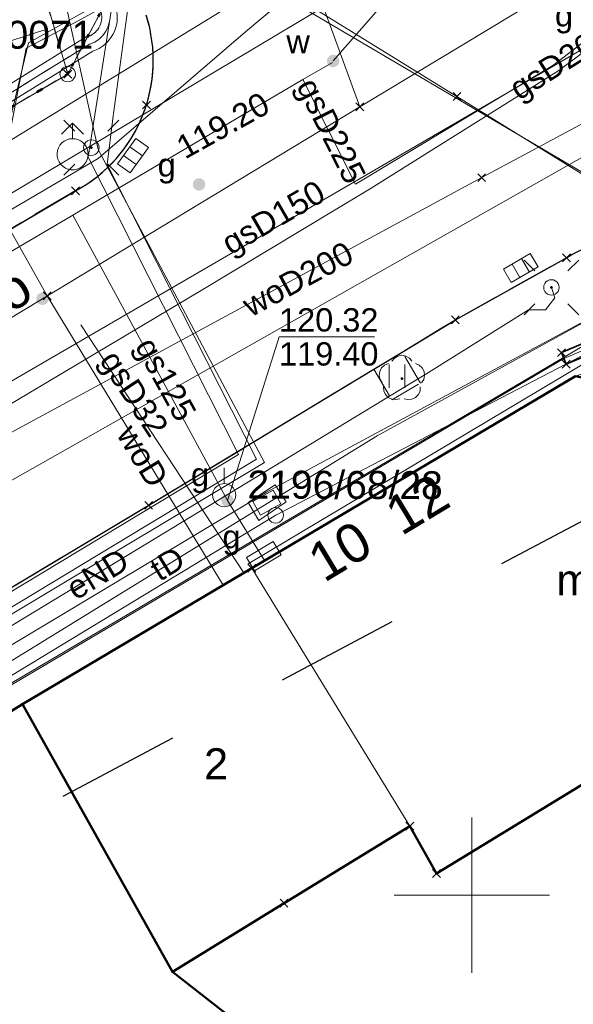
# Model space of a CAD drawing. Extents: x 6472695 to 6473494, y 5822279 to 5823456.
# Tile 33 of 49: x 6473035 to 6473053, y 5822646 to 5822678. Entities that reach past the tile are written whole.
import ezdxf
from ezdxf.enums import TextEntityAlignment as Align

# ---------------------------------------------------------------- set-up
doc = ezdxf.new("R2010")
doc.units = 0
for name, pattern in [('KROPK2', [1, 0.05, -0.95]), ('PRZER1-1', [1, 0.5, -0.5]), ('PRZER2-1', [1.5, 1, -0.5]), ('PRZER3-1', [2, 1.5, -0.5])]:
    doc.linetypes.add(name, pattern=pattern)
doc.layers.get('0').update_dxf_attribs({"color": 253, "linetype": 'CONTINUOUS'})
for name, color, linetype, lineweight in [('EGBN', 253, 'CONTINUOUS', 18), ('EGBN_O', 253, 'CONTINUOUS', 18), ('EGBU', 253, 'CONTINUOUS', 50), ('EGBU_O', 253, 'CONTINUOUS', 50), ('EGDE', 253, 'CONTINUOUS', 18), ('EGPG', 253, 'CONTINUOUS', 18), ('EGUG', 253, 'CONTINUOUS', 18), ('GELULI_O', 253, 'CONTINUOUS', 18), ('GEPADR_O', 253, 'CONTINUOUS', 18), ('GESJAE', 253, 'CONTINUOUS', 50), ('GSPPPK', 253, 'CONTINUOUS', 18), ('GSPPPK_O', 253, 'CONTINUOUS', 18), ('GSPPRB', 253, 'CONTINUOUS', 18), ('GUPPRZ_O', 253, 'CONTINUOUS', 18), ('OSHFB_O', 253, 'CONTINUOUS', 18), ('OTDN', 253, 'CONTINUOUS', 18), ('OTKC', 253, 'CONTINUOUS', 18), ('OTKJ', 7, 'CONTINUOUS', 30), ('OTKK', 7, 'CONTINUOUS', 30), ('OTZL', 253, 'CONTINUOUS', 18), ('OTZT', 253, 'CONTINUOUS', 18), ('Ramka sekcyjna', 253, 'CONTINUOUS', 18), ('SUEO', 253, 'CONTINUOUS', 18), ('SUEP', 253, 'CONTINUOUS', 18), ('SUEP_O', 253, 'CONTINUOUS', 18), ('SUGP', 253, 'CONTINUOUS', 18), ('SUGP_O', 253, 'CONTINUOUS', 18), ('SUGS', 253, 'CONTINUOUS', 18), ('SUGS_O', 253, 'CONTINUOUS', 18), ('SUGW', 253, 'CONTINUOUS', 18), ('SUGW_O', 253, 'CONTINUOUS', 18), ('SUKK', 253, 'CONTINUOUS', 18), ('SUKP', 253, 'CONTINUOUS', 18), ('SULO', 253, 'CONTINUOUS', 35), ('SUPK', 253, 'CONTINUOUS', 18), ('SUPW', 253, 'CONTINUOUS', 18), ('SUTP', 253, 'CONTINUOUS', 18), ('SUTP_O', 253, 'CONTINUOUS', 18), ('SUWH', 253, 'CONTINUOUS', 18), ('SUWP', 253, 'CONTINUOUS', 18), ('SUWP_O', 253, 'CONTINUOUS', 18), ('SUWW', 253, 'CONTINUOUS', 18), ('SUWW_O', 253, 'CONTINUOUS', 18)]:
    doc.layers.add(name, color=color, linetype=linetype, lineweight=lineweight)
doc.styles.add('Arial', font='Arial')

# ---------------------------------------------------------------- blocks, each defined once
blk = doc.blocks.new('D_GSPPPK1')
at = {"color": 0}
blk.add_lwpolyline([(0, 0.875), (0, 0.375)], dxfattribs=at)
blk.add_lwpolyline([(0, 0.375), (0.115881, 0.356646), (0.220419, 0.303381), (0.303381, 0.220419), (0.356646, 0.115881), (0.375, 0), (0.356646, -0.115881), (0.303381, -0.220419), (0.220419, -0.303381), (0.115881, -0.356646), (0, -0.375), (-0.115881, -0.356646), (-0.220419, -0.303381), (-0.303381, -0.220419), (-0.356646, -0.115881), (-0.375, 0), (-0.356646, 0.115881), (-0.303381, 0.220419), (-0.220419, 0.303381), (-0.115881, 0.356646)], close=True, dxfattribs=at)
blk = doc.blocks.new('D_GSPPRB0')
at = {"color": 0, "lineweight": 18}
for points in [[(-0.12726, -0.12726), (0.12726, 0.12726)], [(-0.12726, 0.12726), (0.12726, -0.12726)]]:
    blk.add_lwpolyline(points, dxfattribs=at)
blk = doc.blocks.new('D_GUPGZA1')
blk.add_hatch(color=0).paths.add_polyline_path([(-0.2, 0), (-0.193185, -0.051764), (-0.173205, -0.1), (-0.141421, -0.141421), (-0.1, -0.173205), (-0.051764, -0.193185), (0, -0.2), (0.051764, -0.193185), (0.1, -0.173205), (0.141421, -0.141421), (0.173205, -0.1), (0.193185, -0.051764), (0.2, 0), (0.193185, 0.051764), (0.173205, 0.1), (0.141421, 0.141421), (0.1, 0.173205), (0.051764, 0.193185), (0, 0.2), (-0.051764, 0.193185), (-0.1, 0.173205), (-0.141421, 0.141421), (-0.173205, 0.1), (-0.193185, 0.051764)])
blk = doc.blocks.new('D_GUPKKS1')
at = {"color": 0}
blk.add_lwpolyline([(0.5, -0.25), (-0.5, -0.25), (-0.5, 0.25), (0.5, 0.25)], close=True, dxfattribs=at)
for points in [[(-0.175, -0.25), (-0.175, 0.25)], [(0.175, -0.25), (0.175, 0.25)]]:
    blk.add_lwpolyline(points, dxfattribs=at)
blk = doc.blocks.new('D_GUPWZA1')
blk.add_hatch(color=0).paths.add_polyline_path([(-0.2, 0), (-0.193185, -0.051764), (-0.173205, -0.1), (-0.141421, -0.141421), (-0.1, -0.173205), (-0.051764, -0.193185), (0, -0.2), (0.051764, -0.193185), (0.1, -0.173205), (0.141421, -0.141421), (0.173205, -0.1), (0.193185, -0.051764), (0.2, 0), (0.193185, 0.051764), (0.173205, 0.1), (0.141421, 0.141421), (0.1, 0.173205), (0.051764, 0.193185), (0, 0.2), (-0.051764, 0.193185), (-0.1, 0.173205), (-0.141421, 0.141421), (-0.173205, 0.1), (-0.193185, 0.051764)])
blk = doc.blocks.new('D_GUPIWZ1_3')
at = {"color": 0}
blk.add_lwpolyline([(0.375, -0.25), (-0.375, -0.25), (-0.375, 0.25), (0.375, 0.25)], close=True, dxfattribs=at)
blk = doc.blocks.new('D_GUPIKP1_1')
at = {"color": 0}
blk.add_lwpolyline([(0, 0.25), (0.064705, 0.241481), (0.125, 0.216506), (0.176777, 0.176777), (0.216506, 0.125), (0.241481, 0.064705), (0.25, 0), (0.241481, -0.064705), (0.216506, -0.125), (0.176777, -0.176777), (0.125, -0.216506), (0.064705, -0.241481), (0, -0.25), (-0.064705, -0.241481), (-0.125, -0.216506), (-0.176777, -0.176777), (-0.216506, -0.125), (-0.241481, -0.064705), (-0.25, 0), (-0.241481, 0.064705), (-0.216506, 0.125), (-0.176777, 0.176777), (-0.125, 0.216506), (-0.064705, 0.241481)], close=True, dxfattribs=at)
blk = doc.blocks.new('D_GEPPGD1_1')
at = {"color": 0}
blk.add_lwpolyline([(0, 0.25), (0.077254, 0.237764), (0.146946, 0.202254), (0.202254, 0.146946), (0.237764, 0.077254), (0.25, 0), (0.237764, -0.077254), (0.202254, -0.146946), (0.146946, -0.202254), (0.077254, -0.237764), (0, -0.25), (-0.077254, -0.237764), (-0.146946, -0.202254), (-0.202254, -0.146946), (-0.237764, -0.077254), (-0.25, 0), (-0.237764, 0.077254), (-0.202254, 0.146946), (-0.146946, 0.202254), (-0.077254, 0.237764)], close=True, dxfattribs=at)
blk = doc.blocks.new('D_GEPPGD1_2')
blk.add_hatch(color=0).paths.add_polyline_path([(0, -0.045), (0.013906, -0.042798), (0.02645, -0.036406), (0.036406, -0.02645), (0.042798, -0.013906), (0.045, 0), (0.042798, 0.013906), (0.036406, 0.02645), (0.02645, 0.036406), (0.013906, 0.042798), (0, 0.045), (-0.013906, 0.042798), (-0.02645, 0.036406), (-0.036406, 0.02645), (-0.042798, 0.013906), (-0.045, 0), (-0.042798, -0.013906), (-0.036406, -0.02645), (-0.02645, -0.036406), (-0.013906, -0.042798)])
blk = doc.blocks.new('D_GUPWDT1')
at = {"color": 0}
for points in [[(-0.353553, 0.646447), (0, 1), (0.353553, 0.646447)], [(0, 0.5), (0, 1)]]:
    blk.add_lwpolyline(points, dxfattribs=at)
blk.add_lwpolyline([(0, 0.5), (0.086824, 0.492404), (0.17101, 0.469846), (0.25, 0.433013), (0.321394, 0.383022), (0.383022, 0.321394), (0.433013, 0.25), (0.469846, 0.17101), (0.492404, 0.086824), (0.5, 0), (0.492404, -0.086824), (0.469846, -0.17101), (0.433013, -0.25), (0.377875, -0.32743), (0.309079, -0.393027), (0.229113, -0.444418), (0.140866, -0.479746), (0.047528, -0.497736), (-0.047528, -0.497736), (-0.140866, -0.479746), (-0.229113, -0.444418), (-0.309079, -0.393027), (-0.377875, -0.32743), (-0.433013, -0.25), (-0.4725, -0.163534), (-0.494911, -0.071157), (-0.499434, 0.023791), (-0.485906, 0.117879), (-0.454816, 0.207708), (-0.407288, 0.290028), (-0.34504, 0.361867), (-0.27032, 0.420627), (-0.185831, 0.464184), (-0.094626, 0.490964)], close=True, dxfattribs=at)
blk = doc.blocks.new('D_GUPGSG1')
at = {"color": 0}
blk.add_lwpolyline([(-0.5, -0.25), (-0.5, 0.25), (0.5, 0.25), (0.5, -0.25)], close=True, dxfattribs=at)
blk = doc.blocks.new('D_GSPRDL1')
blk.add_hatch(color=0).paths.add_polyline_path([(0, -0.045), (0.013906, -0.042798), (0.02645, -0.036406), (0.036406, -0.02645), (0.042798, -0.013906), (0.045, 0), (0.042798, 0.013906), (0.036406, 0.02645), (0.02645, 0.036406), (0.013906, 0.042798), (0, 0.045), (-0.013906, 0.042798), (-0.02645, 0.036406), (-0.036406, 0.02645), (-0.042798, 0.013906), (-0.045, 0), (-0.042798, -0.013906), (-0.036406, -0.02645), (-0.02645, -0.036406), (-0.013906, -0.042798)])
at = {"color": 0}
for points in [[(-0.324277, 0.563333), (-0.240553, 0.662679), (-0.127956, 0.727494), (0, 0.75), (0.127956, 0.727494), (0.240553, 0.662679), (0.324277, 0.563333)], [(-0.635969, -0.134326), (-0.70458, -0.024001), (-0.731429, 0.103115), (-0.713292, 0.231763), (-0.652348, 0.346501), (-0.55591, 0.433559), (-0.435555, 0.482485)], [(0.435555, 0.482485), (0.55591, 0.433559), (0.652348, 0.346501), (0.713292, 0.231763), (0.731429, 0.103115), (0.70458, -0.024001), (0.635969, -0.134326)], [(-0.068773, -0.646351), (-0.194901, -0.677512), (-0.324092, -0.663766), (-0.440839, -0.606763), (-0.531129, -0.513345), (-0.584125, -0.394725), (-0.593465, -0.265141)], [(0.593465, -0.265141), (0.584125, -0.394725), (0.531129, -0.513345), (0.440839, -0.606763), (0.324092, -0.663766), (0.194901, -0.677512), (0.068773, -0.646351)]]:
    blk.add_lwpolyline(points, dxfattribs=at)
blk = doc.blocks.new('D_GUPELA2')
blk.add_hatch(color=0).paths.add_polyline_path([(-0.001087, 0.044987), (0.011881, 0.043403), (0.021281, 0.03965), (0.030065, 0.033482), (0.038133, 0.023893), (0.043117, 0.012881), (0.044986, 0.001113), (0.044323, -0.007777), (0.040557, -0.019497), (0.033417, -0.030138), (0.024849, -0.037517), (0.013788, -0.042836), (0.002013, -0.044955), (-0.00982, -0.043916), (-0.020466, -0.040077), (-0.029541, -0.033946), (-0.036867, -0.025804), (-0.04187, -0.01649), (-0.04461, -0.005909), (-0.044532, 0.006476), (-0.041285, 0.017903), (-0.034764, 0.028574), (-0.024479, 0.03776), (-0.013449, 0.042943)])
at = {"color": 0}
for points in [[(-0.883883, 0.883883), (-0.53033, 0.53033)], [(0.883883, 0.883883), (0.53033, 0.53033)], [(-0.883883, -0.883883), (-0.53033, -0.53033)], [(0.883883, -0.883883), (0.53033, -0.53033)]]:
    blk.add_lwpolyline(points, dxfattribs=at)
blk = doc.blocks.new('D_GUPELA1')
at = {"color": 0}
blk.add_lwpolyline([(0, 0.25), (0.064705, 0.241481), (0.125, 0.216506), (0.176777, 0.176777), (0.216506, 0.125), (0.241481, 0.064705), (0.25, 0), (0.241481, -0.064705), (0.216506, -0.125), (0.176777, -0.176777), (0.125, -0.216506), (0.064705, -0.241481), (0, -0.25), (-0.064705, -0.241481), (-0.125, -0.216506), (-0.176777, -0.176777), (-0.216506, -0.125), (-0.241481, -0.064705), (-0.25, 0), (-0.241481, 0.064705), (-0.216506, 0.125), (-0.176777, 0.176777), (-0.125, 0.216506), (-0.064705, 0.241481)], close=True, dxfattribs=at)
blk = doc.blocks.new('D_GSSUTR1')
at = {"color": 0}
for points in [[(-0.25666, 0.36165), (-0.25666, -0.38835)], [(0.24334, -0.38835), (0.24334, 0.36165)]]:
    blk.add_lwpolyline(points, dxfattribs=at)

msp = doc.modelspace()

# ---------------------------------------------------------------- linework, layer by layer
at = {"linetype": 'PRZER1-1', "ltscale": 8}
msp.add_lwpolyline([(6473000.679, 5822630.199), (6473029.761, 5822649.439), (6473086.883, 5822679.702), (6473078.427, 5822703.963), (6473036.75, 5822691.001), (6473030.945, 5822679.592), (6473013.589, 5822672.072), (6473015.972, 5822668.559), (6472994.902, 5822657.921)], dxfattribs=at)
at = {"layer": 'EGBN', "linetype": 'Continuous'}
for points in [[(6473042.913, 5822660.527), (6473053.34, 5822666.7), (6473055.67, 5822666.2), (6473071.09, 5822649), (6473063.8, 5822642.45), (6473057.46, 5822649.53), (6473056.78, 5822649.11), (6473056.46, 5822649.13), (6473054.54, 5822651.31), (6473054.25, 5822651.67), (6473054.23, 5822652), (6473054.85, 5822652.51), (6473053.74, 5822653.67), (6473048.86, 5822650.69), (6473048, 5822652.22)], [(6473042.913, 5822660.527), (6473035.52, 5822656.15), (6473040.36, 5822647.53), (6473043.95, 5822649.74), (6473048, 5822652.22)]]:
    msp.add_lwpolyline(points, close=True, dxfattribs=at)
at = {"layer": 'EGBU', "linetype": 'Continuous'}
for points in [[(6473035.52, 5822656.15), (6473042.913, 5822660.527), (6473053.34, 5822666.7), (6473055.67, 5822666.2), (6473071.09, 5822649), (6473063.8, 5822642.45), (6473057.46, 5822649.53), (6473056.78, 5822649.11), (6473056.46, 5822649.13), (6473054.54, 5822651.31), (6473054.25, 5822651.67), (6473054.23, 5822652), (6473054.85, 5822652.51), (6473053.74, 5822653.67), (6473048.86, 5822650.69), (6473048, 5822652.22), (6473043.95, 5822649.74), (6473040.36, 5822647.53)], [(6473014.388, 5822643.352), (6473025.087, 5822649.737), (6473035.52, 5822656.15), (6473040.36, 5822647.53), (6473043.503, 5822645.073), (6473039.22, 5822639.59), (6473037.856, 5822641.1), (6473029.066, 5822635.612), (6473028.44, 5822634.278), (6473033.719, 5822632.439), (6473047.401, 5822621.432), (6473046.599, 5822620.435), (6473043.389, 5822616.446), (6473042.298, 5822616.984), (6473033.738, 5822624.308), (6473033.656, 5822624.208), (6473018.921, 5822636.103)]]:
    msp.add_lwpolyline(points, close=True, dxfattribs=at)
at = {"layer": 'EGDE', "linetype": 'Continuous'}
for points in [[(6473032.873, 5822769.372), (6473032.537, 5822748.572), (6473032.26, 5822748.527), (6473032.212, 5822743.834), (6473031.909, 5822729.366), (6473037.829, 5822708.103), (6473043.572, 5822688.83), (6473036.979, 5822676.431), (6473024.755, 5822718.152), (6473022.826, 5822725.573), (6473021.934, 5822733.29), (6473021.917, 5822738.342), (6473021.873, 5822751.629), (6473021.856, 5822756.527)], [(6472997.964, 5822653.729), (6473019.754, 5822666.385), (6473036.979, 5822676.431), (6473043.572, 5822688.83), (6473085.221, 5822702.048), (6473085.725, 5822699.252), (6473105.093, 5822706.119)], [(6473105.257, 5822690.227), (6473091.987, 5822684.525), (6473090.63, 5822686.81), (6473070.66, 5822677.14), (6473074.038, 5822673.752), (6473053.34, 5822666.7), (6473035.52, 5822656.15), (6473025.087, 5822649.737), (6473014.388, 5822643.352), (6473011.915, 5822641.833), (6472997.849, 5822633.187)]]:
    msp.add_lwpolyline(points, dxfattribs=at)
for points in [[(6472983.712, 5822683.306), (6472974.436, 5822728.319), (6472999.59, 5822733.629), (6473021.917, 5822738.342), (6473021.934, 5822733.29), (6473022.826, 5822725.573), (6473024.755, 5822718.152), (6473036.979, 5822676.431), (6473019.754, 5822666.385), (6473006.856, 5822688.422)], [(6473035.52, 5822656.15), (6473053.34, 5822666.7), (6473055.67, 5822666.2), (6473071.09, 5822649), (6473083.23, 5822635.73), (6473079.774, 5822633.034), (6473077.99, 5822629.57), (6473075.41, 5822624.54), (6473073.4, 5822620.62), (6473071.78, 5822618.11), (6473062.29, 5822626.34), (6473055.32, 5822633.38), (6473048.79, 5822640.94), (6473040.36, 5822647.53)], [(6473035.52, 5822656.15), (6473025.087, 5822649.737), (6473014.388, 5822643.352), (6473018.921, 5822636.103), (6473033.656, 5822624.208), (6473033.738, 5822624.308), (6473042.298, 5822616.984), (6473064.637, 5822606.669), (6473067.005, 5822611.875), (6473071.78, 5822618.11), (6473062.29, 5822626.34), (6473055.32, 5822633.38), (6473048.79, 5822640.94), (6473040.36, 5822647.53)]]:
    msp.add_lwpolyline(points, close=True, dxfattribs=at)
at = {"layer": 'EGUG', "linetype": 'PRZER1-1'}
for points in [[(6473032.873, 5822769.372), (6473032.537, 5822748.572), (6473032.26, 5822748.527), (6473032.212, 5822743.834), (6473031.909, 5822729.366), (6473037.829, 5822708.103), (6473043.572, 5822688.83), (6473036.979, 5822676.431), (6473027.571, 5822708.54), (6473024.755, 5822718.152), (6473022.826, 5822725.573), (6473021.934, 5822733.29), (6473021.917, 5822738.342), (6473021.873, 5822751.629), (6473021.856, 5822756.527)], [(6472997.964, 5822653.729), (6473019.754, 5822666.385), (6473036.979, 5822676.431), (6473043.572, 5822688.83), (6473085.221, 5822702.048), (6473085.725, 5822699.252), (6473095.775, 5822702.815)], [(6473108.815, 5822608.08), (6473084.61, 5822634.23), (6473083.23, 5822635.73), (6473071.09, 5822649), (6473055.67, 5822666.2), (6473053.34, 5822666.7), (6473035.52, 5822656.15), (6473025.087, 5822649.737), (6473014.388, 5822643.352), (6473011.915, 5822641.833), (6472997.849, 5822633.187), (6472994.678, 5822631.238), (6472973.906, 5822618.979), (6472973.831, 5822619.097), (6472968.751, 5822616.055), (6472942.484, 5822600.286), (6472934.635, 5822590.138), (6472910.451, 5822558.58), (6472910.149, 5822558.143), (6472910.21, 5822557.985), (6472886.117, 5822525.173)]]:
    msp.add_lwpolyline(points, dxfattribs=at)
for points in [[(6473019.754, 5822666.385), (6473006.856, 5822688.422), (6473014.184, 5822699.902), (6473012.786, 5822704.409), (6473015.558, 5822705.186), (6473026.58, 5822708.278), (6473027.571, 5822708.54), (6473036.979, 5822676.431)], [(6473053.34, 5822666.7), (6473055.67, 5822666.2), (6473071.09, 5822649), (6473083.23, 5822635.73), (6473079.774, 5822633.034), (6473077.99, 5822629.57), (6473075.41, 5822624.54), (6473073.4, 5822620.62), (6473071.78, 5822618.11), (6473067.005, 5822611.875), (6473064.637, 5822606.669), (6473061.191, 5822599.206), (6473047.62, 5822580.098), (6473029.307, 5822589.73), (6473028.6, 5822588.997), (6473019.37, 5822598.142), (6473009.691, 5822608.108), (6473000.956, 5822619.644), (6472994.678, 5822631.238), (6472997.849, 5822633.187), (6473011.915, 5822641.833), (6473014.388, 5822643.352), (6473025.087, 5822649.737), (6473035.52, 5822656.15)]]:
    msp.add_lwpolyline(points, close=True, dxfattribs=at)
at = {"layer": 'GESJAE', "linetype": 'KROPK2'}
for points in [[(6473105.093, 5822706.119), (6473085.725, 5822699.252), (6473085.221, 5822702.048), (6473043.572, 5822688.83), (6473036.979, 5822676.431), (6473019.754, 5822666.385), (6472997.964, 5822653.729), (6472993.586, 5822651.164), (6472990.114, 5822652.615), (6472989.405, 5822656.048), (6472985.511, 5822675.128), (6472983.712, 5822683.306), (6472974.436, 5822728.319), (6472971.81, 5822741.062), (6472968.58, 5822756.733), (6472962.749, 5822785.03), (6472962.286, 5822787.279), (6472956.948, 5822813.18), (6472951.84, 5822837.976), (6472951.032, 5822841.888), (6472948.289, 5822855.269), (6472943.619, 5822878.041)], [(6472997.964, 5822653.729), (6473019.754, 5822666.385), (6473036.979, 5822676.431), (6473043.572, 5822688.83), (6473085.221, 5822702.048), (6473085.725, 5822699.252), (6473105.093, 5822706.119)]]:
    msp.add_lwpolyline(points, dxfattribs=at)
at = {"layer": 'GUPPRZ_O', "linetype": 'Continuous', "flags": 128}
for points in [[(6473045.532, 5822676.852), (6473047.375, 5822678.974), (6473050.455, 5822678.974)], [(6473042.127, 5822662.706), (6473043.788, 5822667.97), (6473046.868, 5822667.97)]]:
    msp.add_lwpolyline(points, dxfattribs=at)
at = {"layer": 'OTDN', "linetype": 'Continuous'}
for points in [[(6473035.885, 5822686.078), (6473038.053, 5822678.421, -0.423113), (6473037.576, 5822677.625), (6473030.935, 5822673.519), (6473027.232, 5822671.467), (6473023.439, 5822669.066), (6473019.739, 5822666.988), (6473010.347, 5822661.282)], [(6473036.367, 5822686.214), (6473038.539, 5822678.543, -0.396917), (6473037.79, 5822677.169), (6473031.187, 5822673.087), (6473027.488, 5822671.037), (6473023.695, 5822668.636), (6473019.991, 5822666.556), (6473010.607, 5822660.854)]]:
    msp.add_lwpolyline(points, format="xyb", dxfattribs=at)
at = {"layer": 'OTKC', "linetype": 'PRZER2-1'}
for points in [[(6473039.508, 5822678.329, -0.36136), (6473037.227, 5822672.669), (6473015.412, 5822659.812, -0.184708), (6473012.801, 5822659.405, -0.19944), (6473010.483, 5822661), (6473019.865, 5822666.772), (6473023.567, 5822668.851), (6473027.36, 5822671.252), (6473031.061, 5822673.303), (6473037.683, 5822677.397, 0.406962), (6473038.296, 5822678.482)], [(6473010.199, 5822644.984), (6473013.395, 5822646.898), (6473017.209, 5822649.176), (6473017.759, 5822648.204), (6473018.663, 5822648.738), (6473018.086, 5822649.701), (6473027.928, 5822655.579), (6473028.589, 5822655.974), (6473029.183, 5822654.994), (6473030.097, 5822655.58), (6473029.491, 5822656.513), (6473039.589, 5822662.547), (6473046.841, 5822666.93), (6473047.42, 5822665.942), (6473048.349, 5822666.482), (6473047.756, 5822667.482), (6473049.47, 5822668.518), (6473053.055, 5822670.518, -0.074261), (6473054.48, 5822671.129, -0.08993), (6473056.76, 5822671.215, -0.081051), (6473058.877, 5822670.521, -0.078994), (6473060.751, 5822669.117)]]:
    msp.add_lwpolyline(points, format="xyb", dxfattribs=at)
msp.add_lwpolyline([(6473053.34, 5822666.7), (6473042.913, 5822660.527), (6473035.52, 5822656.15), (6473028.946, 5822652.109), (6473028.659, 5822652.584), (6473026.511, 5822651.287), (6473026.808, 5822650.795), (6473025.087, 5822649.737), (6473021.07, 5822647.34), (6473020.77, 5822647.727), (6473019.516, 5822646.898), (6473019.688, 5822646.515), (6473014.388, 5822643.352), (6473011.915, 5822641.833), (6473009.102, 5822640.104), (6472997.849, 5822633.187)], dxfattribs=at)
at = {"layer": 'OTKJ', "linetype": 'PRZER3-1'}
msp.add_lwpolyline([(6473039.508, 5822678.329, -0.36136), (6473037.227, 5822672.669), (6473015.412, 5822659.812, -0.184708), (6473012.801, 5822659.405, -0.19944), (6473010.483, 5822661), (6473010.213, 5822660.82), (6473002.82, 5822656.55), (6473003.25, 5822656.012, -0.303536), (6473002.125, 5822652.019), (6472998.977, 5822650.177, -0.103224), (6472994.23, 5822649.078, -0.120586), (6472989.312, 5822650.469, -0.181648), (6472984.668, 5822656.413)], format="xyb", dxfattribs=at)
msp.add_lwpolyline([(6472942.419, 5822604.581), (6472949.506, 5822608.795), (6472958.65, 5822614.291), (6472962.441, 5822616.492), (6472982.292, 5822628.326), (6472995.098, 5822635.942), (6473013.395, 5822646.898), (6473027.928, 5822655.579), (6473039.589, 5822662.547), (6473046.841, 5822666.93), (6473047.756, 5822667.482), (6473049.47, 5822668.518), (6473053.055, 5822670.518)], dxfattribs=at)
at = {"layer": 'OTKK', "linetype": 'Continuous'}
for points in [[(6473011.206, 5822680.984), (6473003.167, 5822676.057, 0.352792), (6473002.815, 5822673.523), (6473010.483, 5822661, 0.098669), (6473011.482, 5822659.972, 0.287892), (6473015.412, 5822659.812), (6473037.227, 5822672.669, 0.36136), (6473039.508, 5822678.329)], [(6472995.098, 5822635.942), (6473013.395, 5822646.898), (6473027.928, 5822655.579), (6473039.589, 5822662.547), (6473046.841, 5822666.93), (6473047.756, 5822667.482), (6473049.47, 5822668.518), (6473053.055, 5822670.518, -0.074261), (6473054.48, 5822671.129, -0.08993), (6473056.76, 5822671.215, -0.081051), (6473058.877, 5822670.521, -0.078994), (6473060.751, 5822669.117), (6473063.309, 5822666.505), (6473070.215, 5822659.36), (6473075.545, 5822653.843), (6473078.42, 5822650.849), (6473083.083, 5822646.043), (6473086.695, 5822642.256), (6473091.927, 5822636.849), (6473098.012, 5822630.516)]]:
    msp.add_lwpolyline(points, format="xyb", dxfattribs=at)
at = {"layer": 'OTZT', "linetype": 'PRZER2-1'}
msp.add_lwpolyline([(6473017.34, 5822670.693), (6473025.845, 5822675.415), (6473035.526, 5822678.758), (6473034.414, 5822682.552), (6473035.124, 5822682.761), (6473034.718, 5822684.146), (6473034.008, 5822683.938), (6473033.756, 5822684.798), (6473034.869, 5822685.125), (6473034.785, 5822685.411), (6473036.126, 5822686.146), (6473038.296, 5822678.482, -0.406962), (6473037.683, 5822677.397), (6473031.061, 5822673.303), (6473027.36, 5822671.252), (6473023.567, 5822668.851), (6473019.865, 5822666.772)], format="xyb", close=True, dxfattribs=at)
msp.add_lwpolyline([(6473046.841, 5822666.93), (6473047.42, 5822665.942), (6473048.349, 5822666.482), (6473047.756, 5822667.482)], close=True, dxfattribs=at)
at = {"layer": 'Ramka sekcyjna', "linetype": 'Continuous', "flags": 128}
for points in [[(6473050, 5822647.5), (6473050, 5822652.5)], [(6473052.5, 5822650), (6473047.5, 5822650)]]:
    msp.add_lwpolyline(points, dxfattribs=at)
at = {"layer": 'SUEP', "linetype": 'Continuous'}
for points in [[(6473187.917, 5822733.392), (6473114.415, 5822707.089), (6473071.246, 5822690.84), (6473053.955, 5822684.287), (6473045.454, 5822682.856), (6473035.717, 5822677.438), (6473034.59, 5822672.79), (6473000.391, 5822652.874), (6473000.617, 5822652.479)], [(6472993.911, 5822632.301), (6472998.807, 5822635.413), (6473057.638, 5822670.066), (6473099.197, 5822688.721), (6473106.244, 5822691.956), (6473126.602, 5822699.398), (6473162.643, 5822712.667), (6473192.895, 5822723.708)], [(6473022.21, 5822589.628), (6473023.707, 5822591.22), (6473023.594, 5822592.132), (6473023.1, 5822592.501), (6473020.953, 5822593.21), (6473018.167, 5822595.682), (6473013.214, 5822601.004), (6472998.489, 5822623.308), (6472996.763, 5822625.17), (6472993.942, 5822627.322), (6472993.813, 5822630.115), (6472994.345, 5822631.846), (6472997.481, 5822633.779), (6473013.982, 5822644.038), (6473035.17, 5822656.763), (6473052.966, 5822667.279), (6473067.934, 5822673.576), (6473073.73, 5822677.641), (6473104.941, 5822690.962), (6473138.032, 5822703.208), (6473150.388, 5822707.783), (6473160.925, 5822711.85)], [(6473071.568, 5822690.803), (6473059.245, 5822686.137), (6473053.927, 5822684.091), (6473045.268, 5822682.547), (6473037.219, 5822678.096), (6473035.641, 5822677.263), (6473034.736, 5822672.631), (6473025.062, 5822666.907), (6473013.124, 5822659.947), (6473005.317, 5822655.308), (6473000.341, 5822652.483)], [(6472996.784, 5822650.016), (6472997.903, 5822650.106), (6473006.979, 5822655.445), (6473017.334, 5822661.332), (6473017.503, 5822661.699), (6473018.125, 5822661.981), (6473019.341, 5822662.631), (6473031.054, 5822669.671), (6473037.957, 5822673.718), (6473042.711, 5822677.794), (6473047.827, 5822682.083)], [(6472987.259, 5822627.619), (6472992.477, 5822630.832), (6472997.469, 5822636.022), (6473006.497, 5822641.371), (6473015.76, 5822646.924), (6473025.383, 5822652.705), (6473026.489, 5822653.383), (6473026.257, 5822653.821), (6473026.489, 5822653.383), (6473031.822, 5822656.65), (6473048.6, 5822666.826), (6473051.822, 5822668.837), (6473052.38, 5822668.837), (6473052.676, 5822669.23), (6473052.567, 5822669.561)]]:
    msp.add_lwpolyline(points, dxfattribs=at)
at = {"layer": 'SUGP', "linetype": 'Continuous'}
for points in [[(6473060.762, 5822682.154), (6473056.502, 5822679.312), (6473052.805, 5822676.542), (6473046.761, 5822672.759), (6473041.277, 5822669.468), (6473031.837, 5822663.852), (6473023.46, 5822658.7), (6473007.612, 5822649.302), (6472999.899, 5822644.879), (6472992.555, 5822641.191), (6472975.2, 5822632.733), (6472956.497, 5822626.204), (6472950.147, 5822623.816), (6472935.893, 5822619.553)], [(6473060.104, 5822682.121), (6473059.264, 5822681.805), (6473052.614, 5822676.706), (6473046.25, 5822672.889)], [(6473046.863, 5822673.335), (6473057.067, 5822679.279)], [(6472914.378, 5822607.526), (6472953.165, 5822622.116), (6472979.966, 5822631.813), (6472982.28, 5822632.57), (6472985.408, 5822641.071), (6472999.454, 5822649.641), (6473016.449, 5822659.714), (6473037.145, 5822671.886), (6473044.558, 5822676.253), (6473045.511, 5822676.808)], [(6473044.558, 5822676.253), (6473045.511, 5822676.808)], [(6473044.558, 5822676.253), (6473046.25, 5822672.889)], [(6473010.874, 5822652.538), (6473031.827, 5822664.611), (6473046.863, 5822673.335)], [(6473037.145, 5822671.886), (6473042.127, 5822662.706)], [(6473037.145, 5822671.886), (6473042.127, 5822662.706), (6473043.319, 5822660.767)], [(6473037.406, 5822668.354), (6473042.651, 5822660.372)], [(6473042.127, 5822662.706), (6473043.319, 5822660.767)]]:
    msp.add_lwpolyline(points, dxfattribs=at)
at = {"layer": 'SUKP', "linetype": 'Continuous'}
msp.add_lwpolyline([(6473065.954, 5822680.776), (6473026.742, 5822658.594)], dxfattribs=at)
at = {"layer": 'SULO', "linetype": 'Continuous'}
msp.add_lwpolyline([(6473053.043, 5822667.095), (6473068.032, 5822673.4), (6473073.897, 5822677.513), (6473073.563, 5822677.768), (6473067.837, 5822673.752), (6473052.888, 5822667.463)], close=True, dxfattribs=at)
at = {"layer": 'SUPK', "linetype": 'Continuous'}
msp.add_lwpolyline([(6473043.14, 5822662.061), (6473042.792, 5822662.636), (6473043.665, 5822663.204), (6473044.022, 5822662.656)], close=True, dxfattribs=at)
at = {"layer": 'SUTP', "linetype": 'Continuous'}
for points in [[(6473025.084, 5822724.389), (6473023.882, 5822719.995), (6473025.034, 5822717.079), (6473027.308, 5822715.766), (6473032.221, 5822699.764), (6473033.569, 5822698.341), (6473034.842, 5822694.21), (6473037.03, 5822686.88), (6473039.04, 5822679.495), (6473038.429, 5822674.997), (6473038.251, 5822673.523), (6473043.061, 5822664.031), (6473022.701, 5822651.74), (6473011.786, 5822645.205), (6472997.101, 5822636.08), (6472996.692, 5822635.742)], [(6473025.084, 5822724.389), (6473023.882, 5822719.995), (6473025.034, 5822717.079), (6473027.308, 5822715.766), (6473031.866, 5822699.561), (6473033.14, 5822698.193), (6473038.593, 5822679.828), (6473037.641, 5822673.757)], [(6473144.509, 5822718.866), (6473127.91, 5822713.064), (6473101.868, 5822704.104), (6473088.47, 5822699.033), (6473062.683, 5822688.399), (6473047.827, 5822682.083), (6473027.422, 5822669.582), (6473012.128, 5822660.062), (6473000.253, 5822652.964), (6472990.659, 5822646.995), (6472975.107, 5822641.881), (6472974.821, 5822639.893)], [(6473127.617, 5822712.043), (6473086.667, 5822696.312), (6473079.15, 5822693.23), (6473072.821, 5822690.623), (6473060.347, 5822685.537), (6473049.202, 5822680.983), (6473035.566, 5822672.835), (6473032.25, 5822670.867), (6473021.897, 5822664.622), (6473011.463, 5822658.56), (6473005.777, 5822655.217), (6472991.718, 5822646.906), (6472979.339, 5822642.848), (6472975.519, 5822641.501), (6472974.821, 5822639.893)], [(6473036.309, 5822681.429), (6473037.965, 5822674.006), (6473043.324, 5822663.926), (6472997.048, 5822636.206), (6472991.863, 5822631.238), (6472987.512, 5822629.146)], [(6473036.271, 5822677.868), (6473026.224, 5822674.626), (6473016.886, 5822669.661), (6473015.216, 5822671.902), (6473011.834, 5822671.341)], [(6473070.062, 5822677.41), (6473058.541, 5822671.071), (6473055.986, 5822669.742), (6473046.956, 5822664.785), (6473029.55, 5822654.091), (6473021.021, 5822649.015), (6473004.863, 5822639.396), (6472998.147, 5822635.34), (6472989.97, 5822630.535), (6472987.98, 5822629.164), (6472987.768, 5822628.586)], [(6473037.641, 5822673.757), (6473042.486, 5822664.183), (6472996.917, 5822636.719), (6472993.704, 5822633.555)], [(6473055.986, 5822669.742), (6473043.386, 5822662.967), (6472987.697, 5822629.64), (6472987.512, 5822629.146)], [(6473056.406, 5822667.374), (6473053.546, 5822667.364), (6473043.68, 5822662.225), (6473021.393, 5822648.734), (6472978.992, 5822622.727), (6472979.419, 5822622.255)], [(6473075.33, 5822646.727), (6473062.95, 5822660.151), (6473056.679, 5822667.014), (6473054.054, 5822667.366), (6473042.796, 5822660.658)]]:
    msp.add_lwpolyline(points, dxfattribs=at)
at = {"layer": 'SUWP', "linetype": 'Continuous'}
for points in [[(6473059.233, 5822669.937), (6473042.676, 5822679.675), (6473037.643, 5822694.108), (6473025.765, 5822729.987), (6473027.868, 5822776.622), (6473033.129, 5822807.212), (6473050.796, 5822823.748), (6473074.619, 5822844.548), (6473099.726, 5822866.162), (6473106.636, 5822873.528), (6473112.753, 5822887.31)], [(6473046.392, 5822675.375), (6473044.075, 5822681.744), (6473041.188, 5822691.939), (6473039.842, 5822696.208), (6473032.623, 5822718.506), (6473030.745, 5822725.075), (6473030.01, 5822733.216), (6473030.227, 5822739.183), (6473030.255, 5822750.348), (6473030.373, 5822755.103)], [(6473046.392, 5822675.375), (6473053.768, 5822679.829), (6473058.348, 5822682.069), (6473069.812, 5822686.469), (6473103.361, 5822699.486), (6473120.672, 5822706.469), (6473144.712, 5822714.367), (6473184.134, 5822728.727), (6473193.033, 5822732.099)], [(6473140.32, 5822709.22), (6473139.926, 5822708.7), (6473114.692, 5822699.857), (6473111.144, 5822698.613), (6473105.054, 5822696.282), (6473100.269, 5822694.449), (6473080.868, 5822687.32), (6473065.658, 5822681.322), (6473050.319, 5822673.096), (6473032.167, 5822663.287), (6473009.452, 5822650.965), (6472999.137, 5822645.553), (6472998.414, 5822643.996), (6472989.869, 5822638.932), (6472984.831, 5822636.147), (6472966.436, 5822628.153), (6472940.074, 5822617.973), (6472918.653, 5822610.339), (6472899.747, 5822603.671), (6472872.493, 5822601.192), (6472854.019, 5822600.523), (6472849.725, 5822600.355), (6472833.974, 5822600.941), (6472817.874, 5822601.443)], [(6473062.015, 5822666.946), (6473058.523, 5822670.14), (6473049.522, 5822675.712), (6473043.235, 5822679.597)], [(6473036.318, 5822669.29), (6473031.724, 5822677.445)], [(6472981.75, 5822636.878), (6472994.572, 5822644.38), (6473011.49, 5822654.474), (6473016.266, 5822657.2), (6473036.163, 5822669.196), (6473046.392, 5822675.375)], [(6473036.318, 5822669.29), (6473041.991, 5822659.981)]]:
    msp.add_lwpolyline(points, dxfattribs=at)

# ---------------------------------------------------------------- block references
at = {"layer": 'EGPG', "linetype": 'Continuous'}
for name, p in [('D_GEPPGD1_1', (6473036.979, 5822676.431)), ('D_GEPPGD1_2', (6473035.52, 5822656.15)), ('D_GEPPGD1_2', (6473040.36, 5822647.53))]:
    msp.add_blockref(name, p, dxfattribs=at)
at = {"layer": 'GSPPPK', "linetype": 'Continuous'}
msp.add_blockref('D_GSPPPK1', (6473042.022, 5822662.876), dxfattribs=at)
at = {"layer": 'GSPPRB', "linetype": 'Continuous'}
for p in [(6473036.979, 5822676.431), (6473049.522, 5822675.712), (6473039.515, 5822675.435), (6473046.392, 5822675.375), (6473050.319, 5822673.096), (6473037.227, 5822672.669), (6473053.055, 5822670.518), (6473036.318, 5822669.29), (6473049.47, 5822668.518), (6473052.888, 5822667.463), (6473053.043, 5822667.095), (6473039.589, 5822662.547), (6473042.913, 5822660.527), (6473048, 5822652.22), (6473048.86, 5822650.69), (6473043.95, 5822649.74)]:
    msp.add_blockref('D_GSPPRB0', p, dxfattribs=at)
at = {"layer": 'OTZL', "linetype": 'Continuous'}
msp.add_blockref('D_GSPRDL1', (6473047.748, 5822666.626), dxfattribs=at)
at = {"layer": 'OTZT', "linetype": 'Continuous'}
msp.add_blockref('D_GSSUTR1', (6473047.595, 5822666.714), dxfattribs=at)
at = {"layer": 'SUEO', "linetype": 'Continuous'}
for name, p in [('D_GUPELA2', (6473037.74, 5822674.063)), ('D_GUPELA1', (6473037.74, 5822674.063)), ('D_GUPELA1', (6473052.567, 5822669.561))]:
    msp.add_blockref(name, p, dxfattribs=at)
at = {"layer": 'SUEO', "linetype": 'Continuous', "rotation": 89.99999931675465}
msp.add_blockref('D_GUPELA2', (6473052.567, 5822669.561), dxfattribs=at)
at = {"layer": 'SUGS', "linetype": 'Continuous', "rotation": 31.32550513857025}
msp.add_blockref('D_GUPGSG1', (6473043.297, 5822660.91), dxfattribs=at)
at = {"layer": 'SUGW', "linetype": 'Continuous'}
msp.add_blockref('D_GUPGZA1', (6473041.211, 5822672.879), dxfattribs=at)
at = {"layer": 'SUGW', "linetype": 'Continuous', "rotation": 26.14322204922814}
msp.add_blockref('D_GUPGZA1', (6473042.127, 5822662.706), dxfattribs=at)
at = {"layer": 'SUKK', "linetype": 'Continuous'}
for p, rotation in [((6473039.082, 5822673.803), 54.25518784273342), ((6473051.578, 5822670.185), 30.35878748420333)]:
    msp.add_blockref('D_GUPKKS1', p, dxfattribs=dict(at, rotation=rotation))
at = {"layer": 'SUPK', "linetype": 'Continuous'}
msp.add_blockref('D_GUPIKP1_1', (6473043.68, 5822662.225), dxfattribs=at)
at = {"layer": 'SUPW', "linetype": 'Continuous', "rotation": 29.4758899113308}
msp.add_blockref('D_GUPIWZ1_3', (6473043.392, 5822662.633), dxfattribs=at)
at = {"layer": 'SUWH', "linetype": 'Continuous'}
msp.add_blockref('D_GUPWDT1', (6473037.136, 5822673.851), dxfattribs=at)
at = {"layer": 'SUWW', "linetype": 'Continuous'}
for p, rotation in [((6473045.532, 5822676.852), 208.4615845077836), ((6473036.163, 5822669.196), 27.6857792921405)]:
    msp.add_blockref('D_GUPWZA1', p, dxfattribs=dict(at, rotation=rotation))

# ---------------------------------------------------------------- texts
at = {"layer": 'EGBN_O', "linetype": 'Continuous', "style": 'Arial'}
msp.add_text('2', height=1, dxfattribs=at).set_placement((6473041.76, 5822653.725, 10.8), align=Align.CENTER)
at = {"layer": 'EGBU_O', "linetype": 'Continuous', "style": 'Arial'}
msp.add_text('m', height=1, dxfattribs=at).set_placement((6473053.305, 5822659.648, 10.8), align=Align.CENTER)
at = {"layer": 'GELULI_O', "linetype": 'Continuous', "style": 'Arial'}
msp.add_text('Stefana Wyszyńskiego', height=1.25, rotation=31.7605, dxfattribs=at).set_placement((6473028.443, 5822664.577, 10.14), align=Align.CENTER)
at = {"layer": 'GEPADR_O', "linetype": 'Continuous', "style": 'Arial'}
msp.add_text('10  12', height=1.25, rotation=31.1287, dxfattribs=at).set_placement((6473045.238, 5822660.039, 10.8))
at = {"layer": 'GSPPPK_O', "linetype": 'Continuous', "style": 'Arial'}
msp.add_text('2196/68/28', height=0.9, rotation=359.7721, dxfattribs=at).set_placement((6473042.771, 5822662.767, 10.8))
at = {"layer": 'GUPPRZ_O', "linetype": 'Continuous', "style": 'Arial'}
msp.add_text('119.20', height=0.75, rotation=29.0792, dxfattribs=at).set_placement((6473040.76, 5822673.675, 10.8))
for s, p in [('120.32', (6473043.788, 5822668.142, 10.8)), ('119.40', (6473043.788, 5822667.047, 10.8))]:
    msp.add_text(s, height=0.75, dxfattribs=at).set_placement(p)
at = {"layer": 'OSHFB_O', "linetype": 'Continuous', "style": 'Arial'}
msp.add_text('41340071', height=0.9, dxfattribs=at).set_placement((6473032.211, 5822677.246, 10.8))
at = {"layer": 'SUEP_O', "linetype": 'Continuous', "style": 'Arial'}
msp.add_text('eND', height=0.75, rotation=31.2358, dxfattribs=at).set_placement((6473038.131, 5822660.016, 10.8), align=Align.CENTER)
at = {"layer": 'SUGP_O', "linetype": 'Continuous', "style": 'Arial'}
for s, rotation, p in [('gsD200', 32.0371, (6473053.053, 5822676.522, 10.8)), ('gsD225', 296.7011, (6473045.142, 5822674.439, 10.8)), ('gsD150', 30.1518, (6473043.787, 5822671.496, 10.8)), ('gs125', 298.8367, (6473039.816, 5822666.426, 10.8)), ('gsD32', 303.306, (6473038.807, 5822665.946, 10.8))]:
    msp.add_text(s, height=0.75, rotation=rotation, dxfattribs=at).set_placement(p, align=Align.CENTER)
at = {"layer": 'SUGS_O', "linetype": 'Continuous', "style": 'Arial'}
msp.add_text('g', height=0.75, dxfattribs=at).set_placement((6473042.547, 5822661.16, 10.8), align=Align.RIGHT)
at = {"layer": 'SUGW_O', "linetype": 'Continuous', "style": 'Arial'}
for p in [(6473053.263, 5822677.961, 10.8), (6473040.461, 5822673.129, 10.8), (6473041.535, 5822663.164, 10.8)]:
    msp.add_text('g', height=0.75, dxfattribs=at).set_placement(p, align=Align.RIGHT)
at = {"layer": 'SUTP_O', "linetype": 'Continuous', "style": 'Arial'}
msp.add_text('tD', height=0.75, rotation=31.5647, dxfattribs=at).set_placement((6473040.387, 5822660.348, 10.8), align=Align.CENTER)
at = {"layer": 'SUWP_O', "linetype": 'Continuous', "style": 'Arial'}
for s, rotation, p in [('woD200', 28.3859, (6473044.57, 5822669.504, 10.8)), ('woD', 301.3597, (6473039.073, 5822663.943, 10.8))]:
    msp.add_text(s, height=0.75, rotation=rotation, dxfattribs=at).set_placement(p, align=Align.CENTER)
at = {"layer": 'SUWW_O', "linetype": 'Continuous', "style": 'Arial'}
msp.add_text('w', height=0.75, dxfattribs=at).set_placement((6473044.782, 5822677.102, 10.8), align=Align.RIGHT)

doc.saveas('drawing.dxf')
